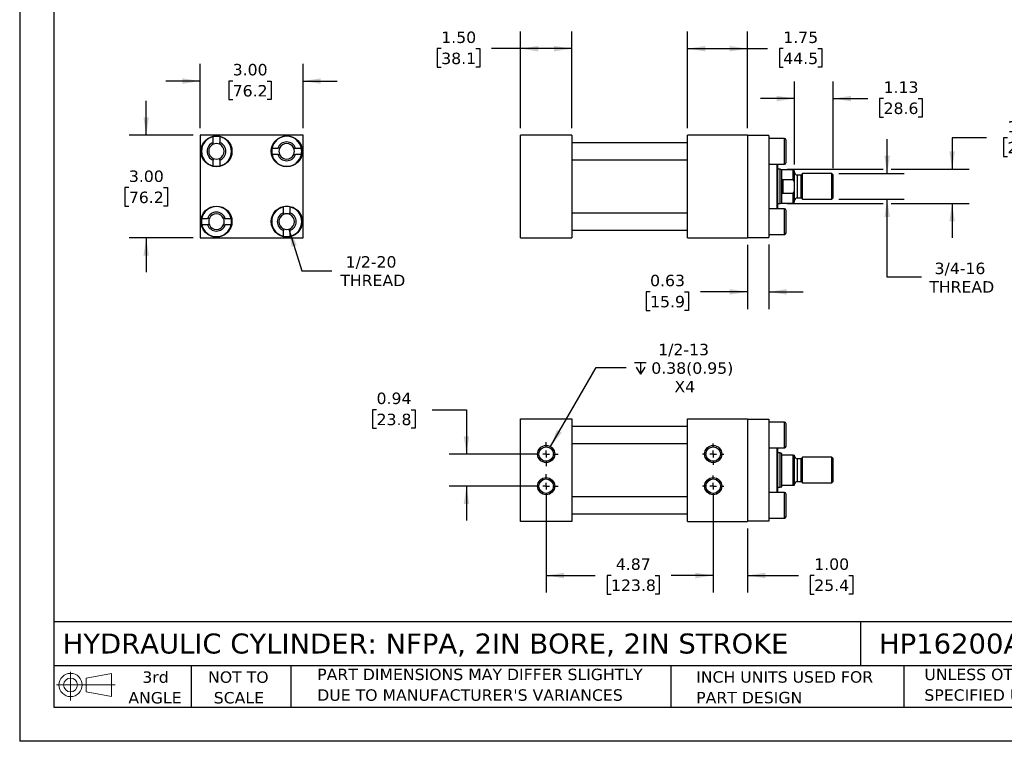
# Model space of a CAD drawing. Header units: inches. Extents: x 0 to 44, y 0 to 34.
# Tile 1 of 3: x 0 to 28.7, y 0 to 21.1. Entities that reach past the tile are written whole.
import ezdxf

# ---------------------------------------------------------------- set-up
doc = ezdxf.new("R2010")
doc.units = ezdxf.units.IN
doc.header["$LTSCALE"] = 4
doc.header["$MEASUREMENT"] = 0
doc.linetypes.add('SLD-Center', pattern=[0.75, 0.6, -0.05, 0.05, -0.05])
doc.linetypes.add('SLD-Solid', pattern=[0])
doc.layers.add('CENTER', color=40, linetype='SLD-Center')
doc.layers.add('SLD-DEFPOINTS', color=7, linetype='Continuous')
doc.layers.add('DIMENSIONS', color=140, linetype='SLD-Solid', lineweight=25)
doc.layers.add('TEXT', color=140, linetype='SLD-Solid', lineweight=25)
doc.styles.add('SLDTEXTSTYLE0', font='VERDANA.TTF')
doc.dimstyles.new('SLDDIMSTYLE0', dxfattribs={"dimtxt": 0.339844, "dimasz": 0.52, "dimexe": 0, "dimexo": 0.0625, "dimgap": 0.084961, "dimtad": 0, "dimtih": 1, "dimtoh": 1, "dimrnd": 1e-09, "dimzin": 4, "dimdsep": 46, "dimtxsty": 'SLDTEXTSTYLE0', "dimsah": 1, "dimcen": 0.09, "dimadec": 0, "dimazin": 1, "dimtfac": 1, "dimtofl": 0, "dimtmove": 0, "dimatfit": 3, "dimfxl": 0, "dimfrac": 2, "dimtolj": 1, "dimtzin": 12, "dimarcsym": 0})
doc.dimstyles.new('SLDDIMSTYLE1', dxfattribs={"dimtxt": 0.339844, "dimasz": 0.52, "dimexe": 0, "dimexo": 0.0625, "dimgap": 0.084961, "dimtad": 0, "dimtih": 1, "dimtoh": 1, "dimrnd": 1e-09, "dimzin": 12, "dimdsep": 46, "dimtxsty": 'SLDTEXTSTYLE0', "dimsah": 1, "dimcen": 0.09, "dimadec": 0, "dimazin": 3, "dimtfac": 1, "dimtofl": 0, "dimtmove": 0, "dimatfit": 3, "dimfxl": 0, "dimfrac": 2, "dimtolj": 1, "dimtzin": 12, "dimarcsym": 0})
doc.dimstyles.new('SLDDIMSTYLE2', dxfattribs={"dimtxt": 0.339844, "dimasz": 0.52, "dimexe": 0, "dimexo": 0.0625, "dimgap": 0.084961, "dimtad": 0, "dimtih": 1, "dimtoh": 1, "dimrnd": 1e-09, "dimzin": 12, "dimdsep": 46, "dimtxsty": 'SLDTEXTSTYLE0', "dimsah": 1, "dimcen": 0.09, "dimadec": 0, "dimazin": 3, "dimtfac": 1, "dimtmove": 0, "dimatfit": 0, "dimfxl": 0, "dimfrac": 2, "dimtolj": 1, "dimtzin": 12, "dimarcsym": 0})
doc.dimstyles.new('SLDDIMSTYLE3', dxfattribs={"dimtxt": 0.339844, "dimasz": 0.52, "dimexe": 0, "dimexo": 0.0625, "dimgap": 0.084961, "dimtad": 0, "dimtih": 1, "dimtoh": 1, "dimrnd": 1e-09, "dimzin": 4, "dimdsep": 46, "dimtxsty": 'SLDTEXTSTYLE0', "dimsah": 1, "dimcen": 0.09, "dimadec": 0, "dimazin": 1, "dimtfac": 1, "dimtmove": 0, "dimatfit": 0, "dimfxl": 0, "dimfrac": 2, "dimtolj": 1, "dimtzin": 12, "dimarcsym": 0})
doc.dimstyles.new('SLDDIMSTYLE4', dxfattribs={"dimtxt": 0.339844, "dimasz": 0.52, "dimexe": 0, "dimexo": 0.0625, "dimgap": 0.084961, "dimtad": 0, "dimtih": 1, "dimtoh": 1, "dimrnd": 1e-09, "dimdsep": 46, "dimtxsty": 'SLDTEXTSTYLE0', "dimsah": 1, "dimcen": 0.09, "dimadec": 0, "dimazin": 2, "dimtfac": 1, "dimtmove": 0, "dimatfit": 0, "dimfxl": 0, "dimfrac": 2, "dimtolj": 1, "dimtzin": 12, "dimarcsym": 0})
doc.dimstyles.new('SLDDIMSTYLE5', dxfattribs={"dimtxt": 0.339844, "dimasz": 0.52, "dimexe": 0, "dimexo": 0.0625, "dimgap": 0.084961, "dimtad": 0, "dimtih": 1, "dimtoh": 1, "dimrnd": 1e-09, "dimzin": 12, "dimdsep": 46, "dimtxsty": 'SLDTEXTSTYLE0', "dimsah": 1, "dimcen": 0, "dimadec": 0, "dimazin": 3, "dimtfac": 1, "dimtofl": 0, "dimtmove": 0, "dimatfit": 3, "dimfxl": 0, "dimfrac": 2, "dimtolj": 1, "dimtzin": 12, "dimarcsym": 0})
doc.dimstyles.new('SLDDIMSTYLE6', dxfattribs={"dimtxt": 0.339844, "dimasz": 0.52, "dimexe": 0, "dimexo": 0.0625, "dimgap": 0.084961, "dimtad": 0, "dimtih": 1, "dimtoh": 1, "dimrnd": 1e-09, "dimzin": 12, "dimdsep": 46, "dimtxsty": 'SLDTEXTSTYLE0', "dimsah": 1, "dimcen": 0, "dimadec": 0, "dimazin": 3, "dimtfac": 1, "dimtofl": 0, "dimtmove": 0, "dimatfit": 3, "dimfxl": 0, "dimfrac": 2, "dimtolj": 1, "dimtzin": 12, "dimarcsym": 0})

# ---------------------------------------------------------------- blocks, each defined once
blk = doc.blocks.new('Block11')
at = {"color": 7, "linetype": 'SLD-Solid', "lineweight": 18}
for p, q in [((0.408, 0.836), (0.408, 0)), ((0.863, 0.656), (1.602, 0.792)), ((0.863, 0.251), (0.863, 0.656)), ((1.602, 0.792), (1.602, 0.115)), ((0, 0.454), (1.712, 0.454)), ((0.863, 0.251), (1.602, 0.115))]:
    blk.add_line(p, q, dxfattribs=at)
for radius in [0.339, 0.202]:
    blk.add_circle((0.408, 0.454), radius, dxfattribs=at)
blk = doc.blocks.new('Block12')
at = {"layer": 'SLD-DEFPOINTS'}
blk.add_blockref('Block11', (0, 0), dxfattribs=at)
blk = doc.blocks.new('SW_NOTE_0_2')
at = {"layer": 'TEXT', "color": 0, "char_height": 0.33333, "attachment_point": 1, "style": 'SLDTEXTSTYLE0'}
for s, insert in [('UNLESS OTHERWISE ', (0, 0.423)), ('SPECIFIED UNITS ARE:', (0, -0.179))]:
    blk.add_mtext(s, dxfattribs=dict(at, insert=insert))
blk = doc.blocks.new('SW_NOTE_0_3')
at = {"layer": 'TEXT', "color": 0, "char_height": 0.33333, "attachment_point": 1, "style": 'SLDTEXTSTYLE0'}
for s, insert in [('PART DIMENSIONS MAY DIFFER SLIGHTLY ', (0, 0.423)), ("DUE TO MANUFACTURER'S VARIANCES", (0, -0.179))]:
    blk.add_mtext(s, dxfattribs=dict(at, insert=insert))
blk = doc.blocks.new('SW_NOTE_0_4')
at = {"layer": 'TEXT', "color": 0, "char_height": 0.3333, "attachment_point": 2, "style": 'SLDTEXTSTYLE0'}
for s, insert in [('NOT TO', (0.828, 0.423)), ('SCALE', (0.843, -0.179))]:
    blk.add_mtext(s, dxfattribs=dict(at, insert=insert))
blk = doc.blocks.new('SW_NOTE_0_5')
at = {"layer": 'TEXT', "color": 0, "char_height": 0.3333, "attachment_point": 2, "style": 'SLDTEXTSTYLE0'}
for s, insert in [('3rd', (0.365, 0.423)), ('ANGLE', (0.349, -0.179))]:
    blk.add_mtext(s, dxfattribs=dict(at, insert=insert))
blk = doc.blocks.new('SW_NOTE_0_6')
at = {"layer": 'TEXT', "color": 0, "char_height": 0.33333, "attachment_point": 1, "style": 'SLDTEXTSTYLE0'}
for s, insert in [('INCH UNITS USED FOR ', (0, 0.423)), ('PART DESIGN', (0, -0.179))]:
    blk.add_mtext(s, dxfattribs=dict(at, insert=insert))
blk = doc.blocks.new('_D')
at = {"layer": 'DIMENSIONS'}
for p, q in [((14.609, 17.887), (14.609, 20.707)), ((16.109, 17.887), (16.109, 20.707)), ((12.299, 20.207), (12.185, 20.207)), ((12.185, 20.207), (12.185, 19.666)), ((13.309, 20.207), (13.423, 20.207)), ((13.423, 20.207), (13.423, 19.666)), ((14.609, 20.207), (13.769, 20.207)), ((16.109, 20.207), (14.609, 20.207)), ((12.185, 19.666), (12.299, 19.666)), ((13.423, 19.666), (13.309, 19.666))]:
    blk.add_line(p, q, dxfattribs=at)
for points in [[(14.609, 20.207), (15.129, 20.127), (15.129, 20.287)], [(16.109, 20.207), (15.589, 20.287), (15.589, 20.127)]]:
    blk.add_solid(points, dxfattribs=at)
at = {"layer": 'DIMENSIONS', "char_height": 0.3333, "attachment_point": 1, "style": 'SLDTEXTSTYLE0'}
for s, insert in [('1.50', (12.299, 20.706)), ('38.1', (12.299, 20.09))]:
    blk.add_mtext(s, dxfattribs=dict(at, insert=insert))
blk = doc.blocks.new('_D_1')
at = {"layer": 'DIMENSIONS'}
for p, q in [((19.484, 17.887), (19.484, 20.707)), ((21.234, 17.887), (21.234, 20.707)), ((19.484, 20.207), (21.234, 20.207)), ((21.234, 20.207), (21.817, 20.207)), ((22.277, 20.207), (22.163, 20.207)), ((22.163, 20.207), (22.163, 19.666)), ((23.287, 20.207), (23.401, 20.207)), ((23.401, 20.207), (23.401, 19.666)), ((22.163, 19.666), (22.277, 19.666)), ((23.401, 19.666), (23.287, 19.666))]:
    blk.add_line(p, q, dxfattribs=at)
for points in [[(19.484, 20.207), (20.004, 20.127), (20.004, 20.287)], [(21.234, 20.207), (20.714, 20.287), (20.714, 20.127)]]:
    blk.add_solid(points, dxfattribs=at)
at = {"layer": 'DIMENSIONS', "char_height": 0.3333, "attachment_point": 1, "style": 'SLDTEXTSTYLE0'}
for s, insert in [('1.75', (22.277, 20.706)), ('44.5', (22.277, 20.09))]:
    blk.add_mtext(s, dxfattribs=dict(at, insert=insert))
blk = doc.blocks.new('_D_2')
at = {"layer": 'DIMENSIONS'}
for p, q in [((22.609, 16.831), (22.609, 19.251)), ((23.734, 16.722), (23.734, 19.251)), ((22.609, 18.751), (21.609, 18.751)), ((23.734, 18.751), (24.743, 18.751)), ((25.204, 18.751), (25.09, 18.751)), ((25.09, 18.751), (25.09, 18.211)), ((26.214, 18.751), (26.328, 18.751)), ((26.328, 18.751), (26.328, 18.211)), ((25.09, 18.211), (25.204, 18.211)), ((26.328, 18.211), (26.214, 18.211))]:
    blk.add_line(p, q, dxfattribs=at)
for points in [[(22.609, 18.751), (22.089, 18.831), (22.089, 18.671)], [(23.734, 18.751), (24.254, 18.671), (24.254, 18.831)]]:
    blk.add_solid(points, dxfattribs=at)
at = {"layer": 'DIMENSIONS', "char_height": 0.3333, "attachment_point": 1, "style": 'SLDTEXTSTYLE0'}
for s, insert in [('1.13', (25.204, 19.25)), ('28.6', (25.204, 18.634))]:
    blk.add_mtext(s, dxfattribs=dict(at, insert=insert))
blk = doc.blocks.new('_D_3')
at = {"layer": 'DIMENSIONS'}
for p, q in [((25.309, 16.562), (25.309, 17.562)), ((23.895, 16.562), (25.809, 16.562)), ((23.895, 15.812), (25.809, 15.812)), ((25.309, 13.54), (25.309, 15.812)), ((26.309, 13.54), (25.309, 13.54))]:
    blk.add_line(p, q, dxfattribs=at)
for points in [[(25.309, 16.562), (25.389, 17.082), (25.229, 17.082)], [(25.309, 15.812), (25.229, 15.292), (25.389, 15.292)]]:
    blk.add_solid(points, dxfattribs=at)
at = {"layer": 'DIMENSIONS', "char_height": 0.3333, "attachment_point": 1, "style": 'SLDTEXTSTYLE0'}
for s, insert in [('3/4-16', (26.692, 13.964)), ('THREAD', (26.537, 13.424))]:
    blk.add_mtext(s, dxfattribs=dict(at, insert=insert))
blk = doc.blocks.new('_D_4')
at = {"layer": 'DIMENSIONS'}
for p, q in [((28.204, 17.602), (27.204, 17.602)), ((27.204, 17.602), (27.204, 16.687)), ((28.817, 17.602), (28.703, 17.602)), ((28.703, 17.602), (28.703, 17.062)), ((29.827, 17.602), (29.941, 17.602)), ((29.941, 17.602), (29.941, 17.062)), ((28.703, 17.062), (28.817, 17.062)), ((29.941, 17.062), (29.827, 17.062)), ((22.39, 16.687), (25.189, 16.687)), ((25.429, 16.687), (27.704, 16.687)), ((22.39, 15.687), (25.189, 15.687)), ((25.429, 15.687), (27.704, 15.687)), ((27.204, 15.687), (27.204, 14.687))]:
    blk.add_line(p, q, dxfattribs=at)
for points in [[(27.204, 16.687), (27.284, 17.207), (27.124, 17.207)], [(27.204, 15.687), (27.124, 15.167), (27.284, 15.167)]]:
    blk.add_solid(points, dxfattribs=at)
at = {"layer": 'DIMENSIONS', "char_height": 0.3333, "attachment_point": 1, "style": 'SLDTEXTSTYLE0'}
for s, insert in [('1.00', (28.817, 18.101)), ('25.4', (28.817, 17.485))]:
    blk.add_mtext(s, dxfattribs=dict(at, insert=insert))
blk = doc.blocks.new('_D_5')
at = {"layer": 'DIMENSIONS'}
for p, q in [((21.234, 14.487), (21.234, 12.612)), ((21.859, 14.497), (21.859, 12.612)), ((18.392, 13.112), (18.277, 13.112)), ((18.277, 13.112), (18.277, 12.572)), ((19.401, 13.112), (19.516, 13.112)), ((19.516, 13.112), (19.516, 12.572)), ((21.234, 13.112), (19.862, 13.112)), ((21.859, 13.112), (22.859, 13.112)), ((18.277, 12.572), (18.392, 12.572)), ((19.516, 12.572), (19.401, 12.572))]:
    blk.add_line(p, q, dxfattribs=at)
for points in [[(21.234, 13.112), (20.714, 13.192), (20.714, 13.032)], [(21.859, 13.112), (22.379, 13.032), (22.379, 13.192)]]:
    blk.add_solid(points, dxfattribs=at)
at = {"layer": 'DIMENSIONS', "char_height": 0.3333, "attachment_point": 1, "style": 'SLDTEXTSTYLE0'}
for s, insert in [('0.63', (18.392, 13.611)), ('15.9', (18.392, 12.995))]:
    blk.add_mtext(s, dxfattribs=dict(at, insert=insert))
blk = doc.blocks.new('_D_15')
at = {"layer": 'DIMENSIONS'}
for p, q in [((15.359, 7.243), (15.359, 4.337)), ((20.234, 7.243), (20.234, 4.337)), ((15.359, 4.837), (16.792, 4.837)), ((17.252, 4.837), (17.138, 4.837)), ((17.138, 4.837), (17.138, 4.297)), ((18.545, 4.837), (18.659, 4.837)), ((18.659, 4.837), (18.659, 4.297)), ((20.234, 4.837), (19.005, 4.837)), ((17.138, 4.297), (17.252, 4.297)), ((18.659, 4.297), (18.545, 4.297))]:
    blk.add_line(p, q, dxfattribs=at)
for points in [[(15.359, 4.837), (15.879, 4.757), (15.879, 4.917)], [(20.234, 4.837), (19.714, 4.917), (19.714, 4.757)]]:
    blk.add_solid(points, dxfattribs=at)
at = {"layer": 'DIMENSIONS', "char_height": 0.3333, "attachment_point": 1, "style": 'SLDTEXTSTYLE0'}
for s, insert in [('4.87', (17.393, 5.336)), ('123.8', (17.252, 4.72))]:
    blk.add_mtext(s, dxfattribs=dict(at, insert=insert))
blk = doc.blocks.new('_D_16')
at = {"layer": 'DIMENSIONS'}
for p, q in [((20.234, 7.243), (20.234, 4.337)), ((21.234, 6.212), (21.234, 4.337)), ((20.234, 4.837), (19.234, 4.837)), ((21.234, 4.837), (22.72, 4.837)), ((23.181, 4.837), (23.067, 4.837)), ((23.067, 4.837), (23.067, 4.297)), ((24.191, 4.837), (24.305, 4.837)), ((24.305, 4.837), (24.305, 4.297)), ((23.067, 4.297), (23.181, 4.297)), ((24.305, 4.297), (24.191, 4.297))]:
    blk.add_line(p, q, dxfattribs=at)
for points in [[(20.234, 4.837), (19.714, 4.917), (19.714, 4.757)], [(21.234, 4.837), (21.754, 4.757), (21.754, 4.917)]]:
    blk.add_solid(points, dxfattribs=at)
at = {"layer": 'DIMENSIONS', "char_height": 0.3333, "attachment_point": 1, "style": 'SLDTEXTSTYLE0'}
for s, insert in [('1.00', (23.181, 5.336)), ('25.4', (23.181, 4.72))]:
    blk.add_mtext(s, dxfattribs=dict(at, insert=insert))
blk = doc.blocks.new('_D_17')
at = {"layer": 'DIMENSIONS'}
for p, q in [((10.412, 9.674), (10.298, 9.674)), ((10.298, 9.674), (10.298, 9.134)), ((11.422, 9.674), (11.536, 9.674)), ((11.536, 9.674), (11.536, 9.134)), ((12.035, 9.674), (13.035, 9.674)), ((13.035, 9.674), (13.035, 8.381)), ((10.298, 9.134), (10.412, 9.134)), ((11.536, 9.134), (11.422, 9.134)), ((15.159, 8.381), (12.535, 8.381)), ((15.159, 7.443), (12.535, 7.443)), ((13.035, 7.443), (13.035, 6.443))]:
    blk.add_line(p, q, dxfattribs=at)
for points in [[(13.035, 8.381), (13.115, 8.901), (12.955, 8.901)], [(13.035, 7.443), (12.955, 6.923), (13.115, 6.923)]]:
    blk.add_solid(points, dxfattribs=at)
at = {"layer": 'DIMENSIONS', "char_height": 0.3333, "attachment_point": 1, "style": 'SLDTEXTSTYLE0'}
for s, insert in [('0.94', (10.412, 10.173)), ('23.8', (10.412, 9.557))]:
    blk.add_mtext(s, dxfattribs=dict(at, insert=insert))
blk = doc.blocks.new('SW_SYMBOL_HOLE_DEPTH')
at = {"layer": 'DIMENSIONS', "color": 0}
for p, q in [((0, 138), (126, 138)), ((63, 138), (63, 12)), ((16, 87), (63, 12)), ((110, 87), (63, 12))]:
    blk.add_line(p, q, dxfattribs=at)
blk = doc.blocks.new('_D_18')
at = {"layer": 'DIMENSIONS'}
for p, q in [((15.484, 8.597), (16.815, 10.903)), ((16.815, 10.903), (17.69, 10.903))]:
    blk.add_line(p, q, dxfattribs=at)
blk.add_solid([(15.484, 8.597), (15.814, 9.008), (15.675, 9.088)], dxfattribs=at)
at = {"layer": 'DIMENSIONS', "xscale": 0.002688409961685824, "yscale": 0.002688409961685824, "zscale": 0.002688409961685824}
blk.add_blockref('SW_SYMBOL_HOLE_DEPTH', (17.94, 10.678), dxfattribs=at)
at = {"layer": 'DIMENSIONS', "char_height": 0.3333, "attachment_point": 1, "style": 'SLDTEXTSTYLE0'}
for s, insert in [('1/2-13', (18.628, 11.596)), ('0.38(0.95)', (18.427, 11.056)), ('X4', (19.102, 10.516))]:
    blk.add_mtext(s, dxfattribs=dict(at, insert=insert))
blk = doc.blocks.new('SW_CENTERMARKSYMBOL_0')
at = {"layer": 'CENTER', "color": 0}
for p, q in [((0, 0.2), (0, 0.35)), ((-0.2, 0), (-0.35, 0)), ((0, 0), (-0.1, 0)), ((0, 0), (0, 0.1)), ((0, 0), (0, -0.1)), ((0, 0), (0.1, 0)), ((0.2, 0), (0.35, 0)), ((0, -0.2), (0, -0.35))]:
    blk.add_line(p, q, dxfattribs=at)
blk = doc.blocks.new('SW_CENTERMARKSYMBOL_1')
at = {"layer": 'CENTER', "color": 0}
for p, q in [((0, 0.2), (0, 0.35)), ((-0.2, 0), (-0.35, 0)), ((0, 0), (-0.1, 0)), ((0, 0), (0, 0.1)), ((0, 0), (0, -0.1)), ((0, 0), (0.1, 0)), ((0.2, 0), (0.35, 0)), ((0, -0.2), (0, -0.35))]:
    blk.add_line(p, q, dxfattribs=at)
blk = doc.blocks.new('SW_CENTERMARKSYMBOL_2')
at = {"layer": 'CENTER', "color": 0}
for p, q in [((0, 0.2), (0, 0.311)), ((-0.2, 0), (-0.311, 0)), ((0, 0), (-0.1, 0)), ((0, 0), (0, 0.1)), ((0, 0), (0, -0.1)), ((0, 0), (0.1, 0)), ((0.2, 0), (0.311, 0)), ((0, -0.2), (0, -0.311))]:
    blk.add_line(p, q, dxfattribs=at)
blk = doc.blocks.new('SW_CENTERMARKSYMBOL_3')
at = {"layer": 'CENTER', "color": 0}
for p, q in [((0, 0.2), (0, 0.311)), ((-0.2, 0), (-0.311, 0)), ((0, 0), (-0.1, 0)), ((0, 0), (0, 0.1)), ((0, 0), (0, -0.1)), ((0, 0), (0.1, 0)), ((0.2, 0), (0.311, 0)), ((0, -0.2), (0, -0.311))]:
    blk.add_line(p, q, dxfattribs=at)
blk = doc.blocks.new('_D_19')
at = {"layer": 'DIMENSIONS'}
for p, q in [((5.266, 17.887), (5.266, 19.762)), ((8.266, 17.887), (8.266, 19.762)), ((5.266, 19.262), (4.266, 19.262)), ((6.214, 19.262), (6.1, 19.262)), ((6.1, 19.262), (6.1, 18.722)), ((7.224, 19.262), (7.338, 19.262)), ((7.338, 19.262), (7.338, 18.722)), ((8.266, 19.262), (9.266, 19.262)), ((6.1, 18.722), (6.214, 18.722)), ((7.338, 18.722), (7.224, 18.722))]:
    blk.add_line(p, q, dxfattribs=at)
for points in [[(5.266, 19.262), (4.746, 19.342), (4.746, 19.182)], [(8.266, 19.262), (8.786, 19.182), (8.786, 19.342)]]:
    blk.add_solid(points, dxfattribs=at)
at = {"layer": 'DIMENSIONS', "char_height": 0.3333, "attachment_point": 1, "style": 'SLDTEXTSTYLE0'}
for s, insert in [('3.00', (6.214, 19.761)), ('76.2', (6.214, 19.145))]:
    blk.add_mtext(s, dxfattribs=dict(at, insert=insert))
blk = doc.blocks.new('_D_20')
at = {"layer": 'DIMENSIONS'}
for p, q in [((3.691, 17.687), (3.691, 18.687)), ((5.066, 17.687), (3.191, 17.687)), ((3.186, 16.152), (3.072, 16.152)), ((3.072, 16.152), (3.072, 15.612)), ((4.196, 16.152), (4.31, 16.152)), ((4.31, 16.152), (4.31, 15.612)), ((3.072, 15.612), (3.186, 15.612)), ((4.31, 15.612), (4.196, 15.612)), ((5.066, 14.687), (3.191, 14.687)), ((3.691, 14.687), (3.691, 13.687))]:
    blk.add_line(p, q, dxfattribs=at)
for points in [[(3.691, 17.687), (3.771, 18.207), (3.611, 18.207)], [(3.691, 14.687), (3.611, 14.167), (3.771, 14.167)]]:
    blk.add_solid(points, dxfattribs=at)
at = {"layer": 'DIMENSIONS', "char_height": 0.3333, "attachment_point": 1, "style": 'SLDTEXTSTYLE0'}
for s, insert in [('3.00', (3.186, 16.652)), ('76.2', (3.186, 16.036))]:
    blk.add_mtext(s, dxfattribs=dict(at, insert=insert))
blk = doc.blocks.new('_D_21')
at = {"layer": 'DIMENSIONS'}
for p, q in [((7.857, 14.945), (8.23, 13.73)), ((8.23, 13.73), (9.105, 13.73))]:
    blk.add_line(p, q, dxfattribs=at)
blk.add_solid([(7.857, 14.945), (7.933, 14.425), (8.086, 14.472)], dxfattribs=at)
at = {"layer": 'DIMENSIONS', "char_height": 0.3333, "attachment_point": 1, "style": 'SLDTEXTSTYLE0'}
for s, insert in [('1/2-20', (9.51, 14.153)), ('THREAD', (9.355, 13.613))]:
    blk.add_mtext(s, dxfattribs=dict(at, insert=insert))

msp = doc.modelspace()

# ---------------------------------------------------------------- linework, layer by layer
at = {"color": 7, "linetype": 'SLD-Solid'}
for p in [(0, 34), (44, 0)]:
    msp.add_line(p, (0, 0), dxfattribs=at)
for p, q in [((8.266, 17.687), (5.266, 17.687)), ((5.266, 17.687), (5.266, 14.687)), ((5.647, 17.47), (5.647, 17.639)), ((5.835, 17.639), (5.835, 17.47)), ((8.266, 14.687), (8.266, 17.687)), ((16.109, 17.687), (14.609, 17.687)), ((14.609, 14.687), (14.609, 17.687)), ((16.109, 17.687), (16.109, 14.687)), ((21.234, 17.687), (19.484, 17.687)), ((19.484, 14.687), (19.484, 17.687)), ((21.234, 17.687), (21.234, 14.687)), ((21.859, 17.677), (21.234, 17.677)), ((21.859, 17.677), (21.859, 14.697)), ((22.309, 17.587), (21.859, 17.587)), ((22.309, 16.837), (22.309, 17.587)), ((7.363, 17.306), (7.532, 17.306)), ((8.049, 17.306), (8.218, 17.306)), ((19.484, 17.462), (16.109, 17.462)), ((5.647, 16.784), (5.647, 16.953)), ((5.835, 16.953), (5.835, 16.784)), ((7.532, 17.118), (7.363, 17.118)), ((8.218, 17.118), (8.049, 17.118)), ((16.109, 16.962), (19.484, 16.962)), ((21.859, 16.837), (22.309, 16.837)), ((22.096, 15.537), (22.096, 16.837)), ((22.116, 15.537), (22.116, 16.837)), ((22.19, 16.687), (22.116, 16.687)), ((22.234, 16.671), (22.19, 16.687)), ((22.19, 16.187), (22.19, 16.687)), ((22.57, 16.671), (22.234, 16.671)), ((22.234, 16.307), (22.234, 16.671)), ((22.609, 16.631), (22.57, 16.671)), ((22.57, 16.394), (22.57, 16.671)), ((22.265, 16.394), (22.265, 15.98)), ((22.265, 16.394), (22.57, 16.394)), ((22.609, 16.266), (22.609, 16.631)), ((22.797, 16.519), (22.684, 16.519)), ((22.684, 16.519), (22.684, 16.187)), ((22.84, 16.562), (22.797, 16.519)), ((22.797, 16.187), (22.797, 16.519)), ((23.695, 16.562), (22.84, 16.562)), ((22.84, 15.812), (22.84, 16.562)), ((23.734, 16.522), (23.695, 16.562)), ((23.695, 16.187), (23.695, 16.562)), ((23.734, 16.187), (23.734, 16.522)), ((22.19, 15.687), (22.19, 16.187)), ((22.234, 16.066), (22.234, 16.307)), ((22.609, 16.108), (22.609, 16.266)), ((22.609, 15.742), (22.609, 16.108)), ((22.684, 16.187), (22.684, 15.855)), ((22.797, 15.855), (22.797, 16.187)), ((23.695, 15.812), (23.695, 16.187)), ((23.734, 15.851), (23.734, 16.187)), ((22.234, 15.703), (22.234, 16.066)), ((22.57, 15.98), (22.265, 15.98)), ((22.57, 15.703), (22.57, 15.98)), ((22.684, 15.855), (22.797, 15.855)), ((22.797, 15.855), (22.84, 15.812)), ((22.84, 15.812), (23.695, 15.812)), ((23.695, 15.812), (23.734, 15.851)), ((7.697, 15.42), (7.697, 15.589)), ((7.885, 15.589), (7.885, 15.42)), ((22.309, 15.537), (21.859, 15.537)), ((22.116, 15.687), (22.19, 15.687)), ((22.19, 15.687), (22.234, 15.703)), ((22.234, 15.703), (22.57, 15.703)), ((22.309, 14.787), (22.309, 15.537)), ((22.57, 15.703), (22.609, 15.742)), ((5.313, 15.256), (5.482, 15.256)), ((5.999, 15.256), (6.168, 15.256)), ((19.484, 15.412), (16.109, 15.412)), ((5.482, 15.068), (5.313, 15.068)), ((6.168, 15.068), (5.999, 15.068)), ((5.266, 14.687), (8.266, 14.687)), ((7.697, 14.734), (7.697, 14.903)), ((7.885, 14.903), (7.885, 14.734)), ((14.609, 14.687), (16.109, 14.687)), ((16.109, 14.912), (19.484, 14.912)), ((19.484, 14.687), (21.234, 14.687)), ((21.234, 14.697), (21.859, 14.697)), ((21.859, 14.787), (22.309, 14.787)), ((14.609, 6.412), (14.609, 9.412)), ((14.609, 9.412), (16.109, 9.412)), ((16.109, 9.412), (16.109, 6.412)), ((19.484, 6.412), (19.484, 9.412)), ((19.484, 9.412), (21.234, 9.412)), ((21.234, 9.412), (21.234, 6.412)), ((21.234, 9.402), (21.859, 9.402)), ((21.859, 9.402), (21.859, 6.422)), ((22.309, 9.312), (21.859, 9.312)), ((22.309, 8.562), (22.309, 9.312)), ((19.484, 9.187), (16.109, 9.187)), ((16.109, 8.687), (19.484, 8.687)), ((21.859, 8.562), (22.309, 8.562)), ((22.096, 7.912), (22.096, 8.562)), ((22.116, 7.262), (22.116, 8.562)), ((22.19, 8.412), (22.116, 8.412)), ((22.234, 8.396), (22.19, 8.412)), ((22.19, 7.412), (22.19, 8.412)), ((22.234, 8.38), (22.234, 8.396)), ((22.234, 7.443), (22.234, 8.38)), ((22.57, 8.349), (22.265, 8.349)), ((22.57, 7.474), (22.57, 8.349)), ((22.609, 7.474), (22.609, 8.349)), ((22.797, 8.244), (22.684, 8.244)), ((22.684, 8.244), (22.684, 7.58)), ((22.84, 8.287), (22.797, 8.244)), ((22.797, 7.58), (22.797, 8.244)), ((23.695, 8.287), (22.84, 8.287)), ((22.84, 7.537), (22.84, 8.287)), ((23.734, 8.247), (23.695, 8.287)), ((23.695, 7.537), (23.695, 8.287)), ((23.734, 7.576), (23.734, 8.247)), ((22.096, 7.262), (22.096, 7.912)), ((22.265, 7.474), (22.57, 7.474)), ((22.684, 7.58), (22.797, 7.58)), ((22.797, 7.58), (22.84, 7.537)), ((22.84, 7.537), (23.695, 7.537)), ((23.695, 7.537), (23.734, 7.576)), ((22.309, 7.262), (21.859, 7.262)), ((22.116, 7.412), (22.19, 7.412)), ((22.19, 7.412), (22.234, 7.428)), ((22.234, 7.428), (22.234, 7.443)), ((22.309, 6.512), (22.309, 7.262)), ((19.484, 7.137), (16.109, 7.137)), ((16.109, 6.637), (19.484, 6.637)), ((16.109, 6.412), (14.609, 6.412)), ((19.484, 6.412), (21.234, 6.412)), ((21.859, 6.422), (21.234, 6.422)), ((21.859, 6.512), (22.309, 6.512))]:
    msp.add_line(p, q)
for centre, radius in [((5.741, 17.212), 0.453), ((7.791, 17.212), 0.453), ((5.741, 15.162), 0.453), ((7.791, 15.162), 0.453), ((15.359, 8.381), 0.25), ((20.234, 8.381), 0.25), ((15.359, 8.381), 0.211), ((20.234, 8.381), 0.211), ((15.359, 7.443), 0.25), ((15.359, 7.443), 0.211), ((20.234, 7.443), 0.25), ((20.234, 7.443), 0.211)]:
    msp.add_circle(centre, radius)
for centre, radius, start, end in [((5.741, 17.212), 0.438, 102.3736, 257.6264), ((5.741, 17.212), 0.437, 77.6264, 102.3736), ((5.741, 17.212), 0.438, 282.3736, 77.6264), ((7.791, 17.212), 0.438, 12.3736, 167.6264), ((22.309, 17.537), 0.05, 0, 90), ((5.741, 17.212), 0.275, 109.9323, 250.0677), ((5.741, 17.212), 0.227, 114.4448, 245.5552), ((5.741, 17.212), 0.227, 65.5552, 114.4448), ((5.741, 17.212), 0.275, 289.9323, 70.0677), ((5.741, 17.212), 0.227, 294.4448, 65.5552), ((7.791, 17.212), 0.437, 167.6264, 192.3736), ((7.791, 17.212), 0.275, 19.9323, 160.0677), ((7.791, 17.212), 0.227, 155.5552, 204.4448), ((7.791, 17.212), 0.227, 24.4448, 155.5552), ((7.791, 17.212), 0.227, 335.5552, 24.4448), ((7.791, 17.212), 0.438, 347.6264, 12.3736), ((5.741, 17.212), 0.227, 245.5552, 294.4448), ((7.791, 17.212), 0.438, 192.3736, 347.6264), ((7.791, 17.212), 0.275, 199.9323, 340.0677), ((7.791, 17.212), 0.227, 204.4448, 335.5552), ((5.741, 17.212), 0.438, 257.6264, 282.3736), ((22.309, 16.887), 0.05, 270, 0), ((22.684, 16.594), 0.075, 180, 270), ((22.684, 15.78), 0.075, 90, 180), ((5.741, 15.162), 0.437, 12.3736, 167.6264), ((7.791, 15.162), 0.438, 102.3736, 257.6264), ((7.791, 15.162), 0.438, 77.6264, 102.3736), ((7.791, 15.162), 0.438, 282.3736, 77.6264), ((22.309, 15.487), 0.05, 0, 90), ((5.741, 15.162), 0.438, 167.6264, 192.3736), ((5.741, 15.162), 0.275, 19.9323, 160.0677), ((5.741, 15.162), 0.227, 155.5552, 204.4448), ((5.741, 15.162), 0.227, 24.4448, 155.5552), ((5.741, 15.162), 0.227, 335.5552, 24.4448), ((5.741, 15.162), 0.437, 347.6264, 12.3736), ((7.791, 15.162), 0.275, 109.9323, 250.0677), ((7.791, 15.162), 0.227, 114.4448, 245.5552), ((7.791, 15.162), 0.227, 65.5552, 114.4448), ((7.791, 15.162), 0.275, 289.9323, 70.0677), ((7.791, 15.162), 0.227, 294.4448, 65.5552), ((5.741, 15.162), 0.438, 192.3736, 347.6264), ((5.741, 15.162), 0.275, 199.9323, 340.0677), ((5.741, 15.162), 0.227, 204.4448, 335.5552), ((7.791, 15.162), 0.227, 245.5552, 294.4448), ((7.791, 15.162), 0.437, 257.6264, 282.3736), ((22.309, 14.837), 0.05, 270, 0), ((22.309, 9.262), 0.05, 0, 90), ((22.309, 8.612), 0.05, 270, 0), ((22.684, 8.319), 0.075, 180, 270), ((22.684, 7.505), 0.075, 90, 180), ((22.309, 7.212), 0.05, 0, 90), ((22.309, 6.562), 0.05, 270, 0)]:
    msp.add_arc(centre, radius, start, end)
for points, knots in [([(22.359, 16.887), (22.359, 16.887), (22.359, 16.921), (22.359, 17.043), (22.359, 17.126), (22.359, 17.298), (22.359, 17.381), (22.359, 17.503), (22.359, 17.537), (22.359, 17.537)], [0, 0, 0, 0, 0.25, 0.25, 0.5, 0.5, 0.75, 0.75, 1, 1, 1, 1]), ([(22.234, 16.307), (22.234, 16.316), (22.234, 16.324), (22.236, 16.34), (22.236, 16.348), (22.24, 16.364), (22.242, 16.372), (22.248, 16.383), (22.25, 16.386), (22.257, 16.392), (22.261, 16.394), (22.265, 16.394)], [0, 0, 0, 0, 0.25, 0.25, 0.5, 0.5, 0.75, 0.75, 0.875, 0.875, 1, 1, 1, 1]), ([(22.265, 15.98), (22.261, 15.98), (22.257, 15.982), (22.251, 15.987), (22.248, 15.991), (22.242, 16.001), (22.24, 16.009), (22.236, 16.025), (22.236, 16.033), (22.234, 16.05), (22.234, 16.058), (22.234, 16.066)], [0, 0, 0, 0, 0.125, 0.125, 0.25, 0.25, 0.5, 0.5, 0.75, 0.75, 1, 1, 1, 1]), ([(22.359, 15.162), (22.359, 15.248), (22.359, 15.331), (22.359, 15.453), (22.359, 15.487), (22.359, 15.487)], [0, 0, 0, 0, 0.5, 0.5, 1, 1, 1, 1]), ([(22.359, 14.837), (22.359, 14.837), (22.359, 14.871), (22.359, 14.993), (22.359, 15.076), (22.359, 15.162)], [0, 0, 0, 0, 0.5, 0.5, 1, 1, 1, 1]), ([(22.359, 8.612), (22.359, 8.612), (22.359, 8.646), (22.359, 8.768), (22.359, 8.851), (22.359, 9.023), (22.359, 9.106), (22.359, 9.227), (22.359, 9.262), (22.359, 9.262)], [0, 0, 0, 0, 0.25, 0.25, 0.5, 0.5, 0.75, 0.75, 1, 1, 1, 1]), ([(22.265, 8.349), (22.261, 8.349), (22.257, 8.35), (22.251, 8.353), (22.248, 8.354), (22.242, 8.359), (22.24, 8.362), (22.236, 8.368), (22.236, 8.371), (22.234, 8.376), (22.234, 8.378), (22.234, 8.38)], [0, 0, 0, 0, 0.125, 0.125, 0.25, 0.25, 0.5, 0.5, 0.75, 0.75, 1, 1, 1, 1]), ([(22.234, 7.443), (22.234, 7.445), (22.234, 7.448), (22.236, 7.453), (22.236, 7.455), (22.24, 7.461), (22.242, 7.465), (22.248, 7.469), (22.25, 7.471), (22.257, 7.473), (22.261, 7.474), (22.265, 7.474)], [0, 0, 0, 0, 0.25, 0.25, 0.5, 0.5, 0.75, 0.75, 0.875, 0.875, 1, 1, 1, 1]), ([(22.359, 6.887), (22.359, 6.973), (22.359, 7.056), (22.359, 7.177), (22.359, 7.212), (22.359, 7.212)], [0, 0, 0, 0, 0.5, 0.5, 1, 1, 1, 1]), ([(22.359, 6.562), (22.359, 6.562), (22.359, 6.596), (22.359, 6.718), (22.359, 6.801), (22.359, 6.887)], [0, 0, 0, 0, 0.5, 0.5, 1, 1, 1, 1])]:
    msp.add_open_spline(points, degree=3, knots=knots)
for points in [[(5.647, 17.418), (5.647, 17.436), (5.647, 17.453), (5.647, 17.47)], [(5.835, 17.418), (5.835, 17.436), (5.835, 17.453), (5.835, 17.47)], [(7.585, 17.306), (7.567, 17.306), (7.55, 17.306), (7.532, 17.306)], [(7.997, 17.306), (8.015, 17.306), (8.032, 17.306), (8.049, 17.306)], [(5.647, 17.006), (5.647, 16.988), (5.647, 16.971), (5.647, 16.953)], [(5.835, 16.953), (5.835, 16.971), (5.835, 16.988), (5.835, 17.006)], [(7.532, 17.118), (7.55, 17.118), (7.567, 17.118), (7.585, 17.118)], [(7.997, 17.118), (8.015, 17.118), (8.032, 17.118), (8.049, 17.118)], [(22.609, 16.266), (22.601, 16.31), (22.587, 16.353), (22.57, 16.394)], [(22.57, 15.98), (22.587, 16.021), (22.601, 16.063), (22.609, 16.108)], [(5.535, 15.256), (5.517, 15.256), (5.5, 15.256), (5.482, 15.256)], [(5.999, 15.256), (5.982, 15.256), (5.965, 15.256), (5.947, 15.256)], [(7.697, 15.42), (7.697, 15.403), (7.697, 15.386), (7.697, 15.368)], [(7.885, 15.368), (7.885, 15.386), (7.885, 15.403), (7.885, 15.42)], [(5.535, 15.068), (5.517, 15.068), (5.5, 15.068), (5.482, 15.068)], [(5.947, 15.068), (5.965, 15.068), (5.982, 15.068), (5.999, 15.068)], [(7.697, 14.956), (7.697, 14.938), (7.697, 14.921), (7.697, 14.903)], [(7.885, 14.956), (7.885, 14.938), (7.885, 14.921), (7.885, 14.903)], [(22.57, 8.349), (22.587, 8.349), (22.601, 8.349), (22.609, 8.349)], [(22.57, 7.474), (22.587, 7.474), (22.601, 7.474), (22.609, 7.474)]]:
    msp.add_open_spline(points, degree=3)
at = {"layer": 'TEXT'}
for p, q in [((1, 33), (1, 1)), ((43, 3.484), (1, 3.484)), ((24.529, 3.484), (24.529, 2.2)), ((43, 2.2), (1, 2.2)), ((5, 2.2), (5, 1)), ((7.907, 2.2), (7.907, 1)), ((18.999, 2.2), (18.999, 1)), ((25.792, 2.2), (25.792, 1)), ((1, 1), (43, 1))]:
    msp.add_line(p, q, dxfattribs=at)

# ---------------------------------------------------------------- block references
at = {"layer": 'CENTER'}
for name, p in [('SW_CENTERMARKSYMBOL_1', (15.359, 8.381)), ('SW_CENTERMARKSYMBOL_3', (20.234, 8.381)), ('SW_CENTERMARKSYMBOL_0', (15.359, 7.443)), ('SW_CENTERMARKSYMBOL_2', (20.234, 7.443))]:
    msp.add_blockref(name, p, dxfattribs=at)
at = {"layer": 'SLD-DEFPOINTS'}
msp.add_blockref('Block12', (1.077, 1.19), dxfattribs=at)
at = {"layer": 'TEXT'}
for name, p in [('SW_NOTE_0_5', (3.598, 1.617)), ('SW_NOTE_0_4', (5.552, 1.617)), ('SW_NOTE_0_3', (8.68, 1.696)), ('SW_NOTE_0_6', (19.737, 1.622)), ('SW_NOTE_0_2', (26.395, 1.696))]:
    msp.add_blockref(name, p, dxfattribs=at)

# ---------------------------------------------------------------- texts
at = {"layer": 'TEXT', "attachment_point": 1, "style": 'SLDTEXTSTYLE0'}
for s, insert, char_height in [('HYDRAULIC CYLINDER: NFPA, 2IN BORE, 2IN STROKE', (1.254, 3.145), 0.58333), ('HP16200A2S', (25.072, 3.145), 0.5833)]:
    msp.add_mtext(s, dxfattribs=dict(at, insert=insert, char_height=char_height))

# ---------------------------------------------------------------- dimensions: what is measured, and where the dimension line sits
at = {"layer": 'DIMENSIONS'}
for base, p1, p2, dimstyle, picture, middle in [((14.609, 20.207), (16.109, 17.687), (14.609, 17.687), 'SLDDIMSTYLE0', '_D', (12.804, 20.207)), ((19.484, 20.207), (21.234, 17.687), (19.484, 17.687), 'SLDDIMSTYLE1', '_D_1', (22.782, 20.207)), ((5.266, 19.262), (8.266, 17.687), (5.266, 17.687), 'SLDDIMSTYLE3', '_D_19', (6.719, 19.262)), ((22.609097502, 18.750756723), (23.734097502, 16.522462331), (22.609097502, 16.631462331), 'SLDDIMSTYLE2', '_D_2', (25.708872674, 18.750756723)), ((21.859097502, 13.11202926), (21.234097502, 14.68683241), (21.859097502, 14.69683241), 'SLDDIMSTYLE4', '_D_5', (18.896453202, 13.11202926)), ((20.2341, 4.8369), (15.3593, 7.4427), (20.2341, 7.4427), 'SLDDIMSTYLE1', '_D_15', (17.8983, 4.8369)), ((21.234, 4.837), (20.234, 7.443), (21.234, 6.412), 'SLDDIMSTYLE3', '_D_16', (23.686, 4.837))]:
    dim = msp.add_linear_dim(base=base, p1=p1, p2=p2, dimstyle=dimstyle, dxfattribs=at)
    dim.commit()
    dim.dimension.update_dxf_attribs({"geometry": picture, "text_midpoint": middle, "dimtype": 160})
for base, p1, p2, dimstyle, picture, middle in [((3.691, 14.687), (5.266, 17.687), (5.266, 14.687), 'SLDDIMSTYLE3', '_D_20', (3.691, 16.152)), ((27.204, 15.687), (22.19, 16.687), (22.19, 15.687), 'SLDDIMSTYLE3', '_D_4', (27.204, 17.602)), ((13.035, 7.443), (15.359, 8.381), (15.359, 7.443), 'SLDDIMSTYLE4', '_D_17', (13.035, 9.674))]:
    dim = msp.add_linear_dim(base=base, p1=p1, p2=p2, angle=90, dimstyle=dimstyle, dxfattribs=at)
    dim.commit()
    dim.dimension.update_dxf_attribs({"geometry": picture, "text_midpoint": middle, "dimtype": 160})
dim = msp.add_linear_dim(base=(25.309, 15.812), p1=(23.695, 16.562), p2=(23.695, 15.812), angle=90, text='3/4-16\\PTHREAD', dimstyle='SLDDIMSTYLE2', dxfattribs=at)
dim.commit()
dim.dimension.update_dxf_attribs({"geometry": '_D_3', "text_midpoint": (25.309, 13.54), "dimtype": 160})
dim = msp.add_radius_dim(center=(7.791, 15.162), mpoint=(7.857, 14.945), text='1/2-20\\PTHREAD', dimstyle='SLDDIMSTYLE6', dxfattribs=at)
dim.commit()
dim.dimension.update_dxf_attribs({"geometry": '_D_21', "text_midpoint": (10.277, 13.73), "dimtype": 164})
dim = msp.add_diameter_dim_2p(p1=(15.234, 8.164), p2=(15.484, 8.597), text='1/2-13\\P{\\fGDT;x}0.38(0.95)\\PX4', dimstyle='SLDDIMSTYLE5', override={"dimpost": '<>'}, dxfattribs=at)
dim.commit()
dim.dimension.update_dxf_attribs({"geometry": '_D_18', "text_midpoint": (19.395, 10.903), "dimtype": 163})

doc.saveas('drawing.dxf')
